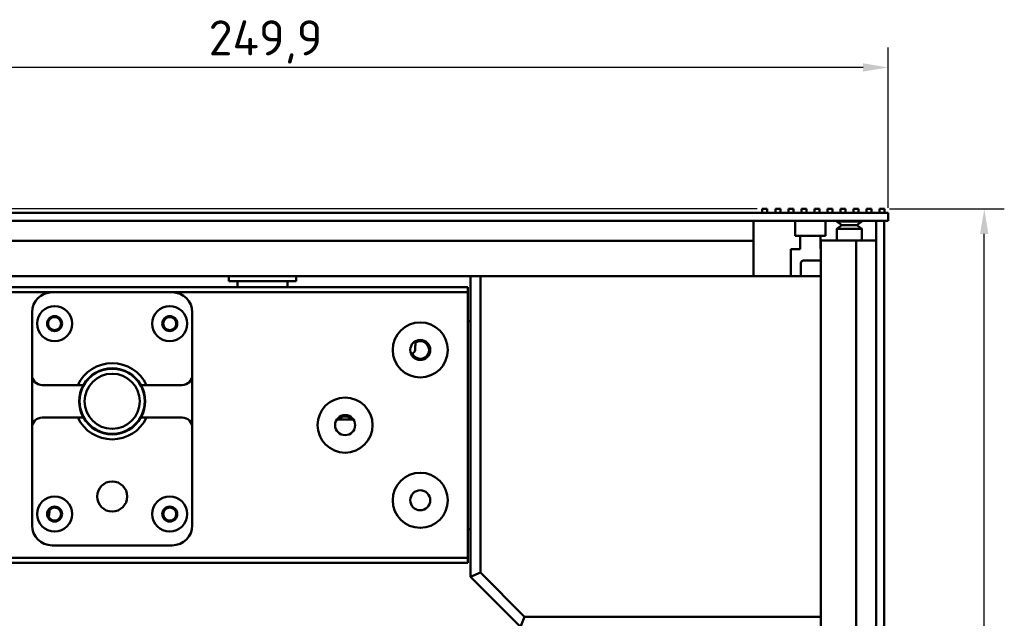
# Model space of a CAD drawing. Header units: millimetres. Extents: x 0 to 4584, y -120 to 1188.
# Tile 17 of 105: x 327 to 523, y 375 to 495. Entities that reach past the tile are written whole.
import ezdxf

# ---------------------------------------------------------------- set-up
doc = ezdxf.new("R2010")
doc.units = ezdxf.units.MM
doc.header["$LTSCALE"] = 2
doc.layers.add('Bemaßung (ISO)', color=7, linetype='Continuous', lineweight=25)
doc.layers.add('Sichtbar (ISO)', color=7, linetype='Continuous', lineweight=50)
doc.styles.add('Notiztext (DIN)', font='isocpeur.ttf')
doc.dimstyles.new('Standard (DIN)', dxfattribs={"dimscale": 2, "dimtxt": 3.5, "dimasz": 2.5, "dimexe": 2, "dimexo": 0.5, "dimgap": 0.5, "dimtad": 1, "dimrnd": 1e-08, "dimtxsty": 'Notiztext (DIN)', "dimcen": 0.09, "dimdle": 10, "dimclrd": 256, "dimclre": 256, "dimclrt": 256, "dimadec": 0, "dimazin": 0, "dimtfac": 1, "dimtmove": 0, "dimatfit": 3, "dimfxl": 1, "dimtolj": 1, "dimtzin": 0, "dimlwd": -1, "dimlwe": -1, "dimarcsym": 0})

# ---------------------------------------------------------------- blocks, each defined once
blk = doc.blocks.new('*D18')
at = {"layer": 'Bemaßung (ISO)', "transparency": 16777216}
for p, q in [((250.38, 444.49), (250.38, 489.11)), ((500.28, 457.09), (500.28, 489.11)), ((495.28, 485.11), (255.38, 485.11))]:
    blk.add_line(p, q, dxfattribs=at)
for points in [[(255.38, 485.94), (255.38, 484.28), (250.38, 485.11)], [(495.28, 485.94), (495.28, 484.28), (500.28, 485.11)]]:
    blk.add_solid(points, dxfattribs=at)
at = {"layer": 'Defpoints', "color": 0, "transparency": 16777216}
for p in [(250.38, 485.11), (500.28, 456.09), (250.38, 443.49)]:
    blk.add_point(p, dxfattribs=at)
at = {"layer": 'Bemaßung (ISO)', "transparency": 16777216, "insert": (364.63, 494.51), "char_height": 7, "attachment_point": 1, "style": 'Notiztext (DIN)'}
blk.add_mtext('\\A1;249,9', dxfattribs=at)
blk = doc.blocks.new('*D19')
at = {"layer": 'Bemaßung (ISO)', "transparency": 16777216}
for p, q in [((500.57, 456.89), (523.48, 456.89)), ((519.48, 209.59), (519.48, 451.89)), ((487.88, 204.59), (523.48, 204.59))]:
    blk.add_line(p, q, dxfattribs=at)
for points in [[(518.64, 451.89), (520.31, 451.89), (519.48, 456.89)], [(518.64, 209.59), (520.31, 209.59), (519.48, 204.59)]]:
    blk.add_solid(points, dxfattribs=at)
at = {"layer": 'Defpoints', "color": 0, "transparency": 16777216}
for p in [(499.57, 456.89), (519.48, 456.89), (486.88, 204.59)]:
    blk.add_point(p, dxfattribs=at)
at = {"layer": 'Bemaßung (ISO)', "transparency": 16777216, "insert": (510.08, 320.44), "char_height": 7, "attachment_point": 1, "rotation": 90, "style": 'Notiztext (DIN)'}
blk.add_mtext('\\A1;252,3', dxfattribs=at)
blk = doc.blocks.new('*D21')
at = {"layer": 'Bemaßung (ISO)', "transparency": 16777216}
for p, q in [((474.17, 456.89), (198.38, 456.89)), ((202.38, 451.89), (202.38, 379.89)), ((296.28, 374.89), (198.38, 374.89))]:
    blk.add_line(p, q, dxfattribs=at)
for points in [[(201.54, 451.89), (203.21, 451.89), (202.38, 456.89)], [(201.54, 379.89), (203.21, 379.89), (202.38, 374.89)]]:
    blk.add_solid(points, dxfattribs=at)
at = {"layer": 'Defpoints', "color": 0, "transparency": 16777216}
for p in [(475.17, 456.89), (202.38, 374.89), (297.28, 374.89)]:
    blk.add_point(p, dxfattribs=at)
at = {"layer": 'Bemaßung (ISO)', "transparency": 16777216, "insert": (194.38, 411.65), "char_height": 7, "attachment_point": 1, "rotation": 90, "style": 'Notiztext (DIN)'}
blk.add_mtext('\\A1;82', dxfattribs=at)
blk = doc.blocks.new('*D22')
at = {"layer": 'Bemaßung (ISO)', "transparency": 16777216}
for p, q in [((474.17, 456.89), (212.38, 456.89)), ((216.38, 451.89), (216.38, 388.99)), ((250.38, 383.99), (212.38, 383.99))]:
    blk.add_line(p, q, dxfattribs=at)
for points in [[(215.54, 451.89), (217.21, 451.89), (216.38, 456.89)], [(215.54, 388.99), (217.21, 388.99), (216.38, 383.99)]]:
    blk.add_solid(points, dxfattribs=at)
at = {"layer": 'Defpoints', "color": 0, "transparency": 16777216}
for p in [(475.17, 456.89), (216.38, 383.99), (251.38, 383.99)]:
    blk.add_point(p, dxfattribs=at)
at = {"layer": 'Bemaßung (ISO)', "transparency": 16777216, "insert": (206.98, 412.53), "char_height": 7, "attachment_point": 1, "rotation": 90, "style": 'Notiztext (DIN)'}
blk.add_mtext('\\A1;72,9', dxfattribs=at)
blk = doc.blocks.new('*D26')
at = {"layer": 'Bemaßung (ISO)', "transparency": 16777216}
for p, q in [((474.17, 456.89), (184.38, 456.89)), ((188.38, 322.24), (188.38, 451.89)), ((336.28, 317.24), (184.38, 317.24))]:
    blk.add_line(p, q, dxfattribs=at)
for points in [[(187.54, 451.89), (189.21, 451.89), (188.38, 456.89)], [(187.54, 322.24), (189.21, 322.24), (188.38, 317.24)]]:
    blk.add_solid(points, dxfattribs=at)
at = {"layer": 'Defpoints', "color": 0, "transparency": 16777216}
for p in [(188.38, 456.89), (475.17, 456.89), (337.28, 317.24)]:
    blk.add_point(p, dxfattribs=at)
at = {"layer": 'Bemaßung (ISO)', "transparency": 16777216, "insert": (178.98, 374.95), "char_height": 7, "attachment_point": 1, "rotation": 90, "style": 'Notiztext (DIN)'}
blk.add_mtext('\\A1;139,65', dxfattribs=at)
blk = doc.blocks.new('*D29')
at = {"layer": 'Bemaßung (ISO)', "transparency": 16777216}
for p, q in [((474.17, 456.89), (226.38, 456.89)), ((230.38, 440.49), (230.38, 451.89)), ((266.13, 435.49), (226.38, 435.49))]:
    blk.add_line(p, q, dxfattribs=at)
for points in [[(229.54, 451.89), (231.21, 451.89), (230.38, 456.89)], [(229.54, 440.49), (231.21, 440.49), (230.38, 435.49)]]:
    blk.add_solid(points, dxfattribs=at)
at = {"layer": 'Defpoints', "color": 0, "transparency": 16777216}
for p in [(230.38, 456.89), (475.17, 456.89), (267.13, 435.49)]:
    blk.add_point(p, dxfattribs=at)
at = {"layer": 'Bemaßung (ISO)', "transparency": 16777216, "insert": (220.98, 438.69), "char_height": 7, "attachment_point": 1, "rotation": 90, "style": 'Notiztext (DIN)'}
blk.add_mtext('\\A1;21,4', dxfattribs=at)

msp = doc.modelspace()

# ---------------------------------------------------------------- linework, layer by layer
at = {"layer": 'Sichtbar (ISO)'}
for p, q in [((250.478, 456.0917), (500.278, 456.0917)), ((475.168, 456.8917), (476.168, 456.8917)), ((475.168, 456.0917), (475.168, 456.8917)), ((476.168, 456.0917), (476.168, 456.8917)), ((477.768, 456.8917), (478.768, 456.8917)), ((477.768, 456.0917), (477.768, 456.8917)), ((478.768, 456.0917), (478.768, 456.8917)), ((480.368, 456.8917), (481.368, 456.8917)), ((480.368, 456.0917), (480.368, 456.8917)), ((481.368, 456.0917), (481.368, 456.8917)), ((482.968, 456.8917), (483.968, 456.8917)), ((482.968, 456.0917), (482.968, 456.8917)), ((483.968, 456.0917), (483.968, 456.8917)), ((485.568, 456.8917), (486.568, 456.8917)), ((485.568, 456.0917), (485.568, 456.8917)), ((486.568, 456.0917), (486.568, 456.8917)), ((488.168, 456.8917), (489.168, 456.8917)), ((488.168, 456.0917), (488.168, 456.8917)), ((489.168, 456.0917), (489.168, 456.8917)), ((490.768, 456.8917), (491.768, 456.8917)), ((490.768, 456.0917), (490.768, 456.8917)), ((491.768, 456.0917), (491.768, 456.8917)), ((493.368, 456.8917), (494.368, 456.8917)), ((493.368, 456.0917), (493.368, 456.8917)), ((494.368, 456.0917), (494.368, 456.8917)), ((495.968, 456.8917), (496.968, 456.8917)), ((495.968, 456.0917), (495.968, 456.8917)), ((496.968, 456.0917), (496.968, 456.8917)), ((498.568, 456.8917), (499.568, 456.8917)), ((498.568, 456.0917), (498.568, 456.8917)), ((499.568, 456.0917), (499.568, 456.8917)), ((500.278, 454.4917), (500.278, 456.0917)), ((250.478, 454.4917), (473.378, 454.4917)), ((250.478, 454.4917), (500.278, 454.4917)), ((473.378, 450.4917), (473.378, 454.4917)), ((481.7562, 454.4917), (481.7562, 451.4917)), ((487.7562, 454.4917), (487.7562, 451.4917)), ((490.058, 454.4917), (490.058, 454.3917)), ((495.058, 454.3917), (490.058, 454.3917)), ((491.058, 453.6417), (490.058, 454.3917)), ((494.058, 453.6417), (495.058, 454.3917)), ((495.058, 454.4917), (495.058, 454.3917)), ((497.878, 454.4917), (497.878, 204.6917)), ((497.878, 454.4917), (499.478, 454.4917)), ((499.478, 454.4917), (499.478, 204.6917)), ((491.058, 453.6417), (490.058, 452.8917)), ((490.058, 452.8917), (495.058, 452.8917)), ((490.058, 452.8917), (490.058, 450.5916)), ((491.058, 453.6417), (494.058, 453.6417)), ((494.058, 453.6417), (495.058, 452.8917)), ((495.058, 452.8917), (495.058, 450.5916)), ((250.6177, 450.4917), (473.378, 450.4917)), ((473.378, 443.4917), (473.378, 450.4917)), ((487.7562, 451.4917), (481.7562, 451.4917)), ((482.7562, 448.8708), (482.7562, 451.4917)), ((486.7562, 448.9755), (486.7562, 451.4917)), ((493.878, 450.5916), (486.878, 450.5916)), ((486.878, 450.5916), (486.878, 234.2791)), ((497.878, 450.5916), (493.878, 450.5916)), ((493.878, 450.5916), (493.878, 204.8313)), ((480.878, 448.8216), (482.7562, 448.8708)), ((480.878, 443.4917), (480.878, 448.8216)), ((486.7562, 448.9755), (486.878, 448.9787)), ((486.878, 446.5916), (483.378, 446.5916)), ((482.878, 446.0917), (482.878, 446.088)), ((482.878, 446.088), (482.878, 446.0773)), ((482.878, 446.0773), (482.878, 446.0596)), ((482.878, 445.7966), (482.878, 445.2911)), ((482.878, 444.6936), (482.878, 443.4917)), ((280.0623, 443.4917), (473.378, 443.4917)), ((368.678, 442.4917), (368.678, 443.4917)), ((382.078, 442.4917), (368.678, 442.4917)), ((370.378, 442.4917), (370.378, 441.2417)), ((380.378, 441.2417), (380.378, 442.4917)), ((382.078, 443.4917), (382.078, 442.4917)), ((416.878, 383.4917), (416.878, 443.4917)), ((418.878, 384.3201), (418.878, 443.4917)), ((486.878, 443.4917), (473.378, 443.4917)), ((280.878, 441.2417), (416.378, 441.2417)), ((416.378, 440.2417), (416.378, 441.2417)), ((280.878, 440.2417), (333.378, 440.2417)), ((357.378, 440.2417), (333.378, 440.2417)), ((357.378, 440.2417), (416.378, 440.2417)), ((416.378, 440.2417), (416.378, 387.2417)), ((329.378, 436.2417), (329.378, 423.7417)), ((361.378, 423.7417), (361.378, 436.2417)), ((416.378, 434.4917), (416.878, 434.4917)), ((329.378, 413.2417), (329.378, 423.7417)), ((361.378, 423.7417), (361.378, 413.2417)), ((331.378, 421.7417), (338.508, 421.7417)), ((352.2481, 421.7417), (359.378, 421.7417)), ((331.378, 415.2417), (338.508, 415.2417)), ((352.2481, 415.2417), (359.378, 415.2417)), ((390.2417, 414.8917), (393.5143, 414.8917)), ((329.378, 413.2417), (329.378, 393.7417)), ((361.378, 393.7417), (361.378, 413.2417)), ((332.878, 396.7417), (332.878, 396.8224)), ((416.378, 392.9917), (416.878, 392.9917)), ((333.378, 389.7417), (357.378, 389.7417)), ((280.878, 387.2417), (416.378, 387.2417)), ((416.378, 386.2417), (416.378, 387.2417)), ((280.878, 386.2417), (416.378, 386.2417)), ((418.878, 384.3201), (416.878, 383.4917)), ((426.878, 373.4917), (416.878, 383.4917)), ((427.7065, 375.4917), (418.878, 384.3201)), ((426.878, 373.4917), (427.7065, 375.4917)), ((427.7065, 375.4917), (486.878, 375.4917))]:
    msp.add_line(p, q, dxfattribs=at)
for centre, radius in [((333.878, 433.9917), 3.5), ((356.878, 433.9917), 3.5), ((333.878, 433.9917), 1.5), ((333.878, 433.9917), 1.3), ((356.878, 433.9917), 1.5), ((356.878, 433.9917), 1.3), ((406.878, 428.7417), 5.5), ((406.878, 428.7417), 2), ((345.378, 418.4917), 6.5), ((345.378, 418.4917), 5.5), ((391.878, 413.7417), 5.5), ((391.878, 413.7417), 2), ((406.878, 398.7417), 5.5), ((345.378, 399.4917), 3), ((333.878, 395.9917), 3.5), ((356.878, 395.9917), 3.5), ((406.878, 398.7417), 2), ((333.878, 395.9917), 1.5), ((333.878, 395.9917), 1.3), ((356.878, 395.9917), 1.5), ((356.878, 395.9917), 1.3)]:
    msp.add_circle(centre, radius, dxfattribs=at)
for centre, radius, start, end in [((483.378, 446.0916), 0.5, 90, 179.989115), ((333.378, 436.2417), 4, 90, 180), ((357.378, 436.2417), 4, 0, 90), ((406.878, 428.7417), 1.75, 205.648655, 122.950765), ((345.378, 418.4917), 7.6, 25.317348, 154.682655), ((345.378, 418.4917), 6.6, 29.500048, 150.499955), ((331.378, 423.7417), 2, 180, 270), ((359.378, 423.7417), 2, 270, 0), ((345.378, 418.4917), 6.6, 150.499955, 209.50005), ((345.378, 418.4917), 6.6, 330.499955, 29.500048), ((331.378, 413.2417), 2, 90, 180), ((345.378, 418.4917), 7.6, 205.317348, 334.682655), ((345.378, 418.4917), 6.6, 209.50005, 330.499955), ((359.378, 413.2417), 2, 0, 90), ((391.878, 413.7417), 1.75, 41.082333, 138.917667), ((328.878, 396.7417), 4, 341.796698, 0), ((333.378, 393.7417), 4, 180, 270), ((357.378, 393.7417), 4, 270, 0)]:
    msp.add_arc(centre, radius, start, end, dxfattribs=at)
for points in [[(482.878, 446.0596), (482.878, 446.0135), (482.878, 445.9249), (482.878, 445.7966)], [(482.878, 445.2911), (482.878, 445.1107), (482.878, 444.9078), (482.878, 444.6936)]]:
    msp.add_open_spline(points, degree=3, dxfattribs=at)
for points, knots in [([(405.9421, 430.5095), (405.9345, 430.3688), (405.9271, 430.2289), (405.8995, 429.6903), (405.8803, 429.2706), (405.8648, 428.8497)], [0.557450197, 0.557450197, 0.557450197, 0.557450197, 0.604946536, 0.604946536, 0.746546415, 0.746546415, 0.746546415, 0.746546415]), ([(405.8601, 428.8041), (405.8524, 428.7215), (405.8402, 428.6355), (405.7185, 428.359), (405.5937, 428.231), (405.4905, 428.1424)], [0.025885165, 0.025885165, 0.025885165, 0.025885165, 0.133047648, 0.133047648, 0.269096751, 0.269096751, 0.269096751, 0.269096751]), ([(405.8604, 428.8059), (405.8529, 428.7216), (405.8411, 428.637), (405.7207, 428.3637), (405.5947, 428.2323), (405.4922, 428.1439)], [0.024427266, 0.024427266, 0.024427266, 0.024427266, 0.132337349, 0.132337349, 0.267695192, 0.267695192, 0.267695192, 0.267695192]), ([(405.8403, 429.1963), (405.8403, 429.1961), (405.8402, 429.196), (405.8402, 429.1959), (405.8402, 429.1958), (405.8402, 429.1957), (405.8402, 429.1956), (405.8402, 429.1955), (405.8402, 429.1952), (405.8401, 429.195)], [0, 0, 0, 0, 0.0412254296, 0.0412254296, 0.0412254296, 0.0624992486, 0.0624992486, 0.0624992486, 0.096790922, 0.096790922, 0.096790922, 0.096790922]), ([(405.081, 427.8638), (405.0968, 427.8728), (405.1237, 427.8884), (405.1647, 427.9129), (405.2143, 427.9432), (405.2685, 427.9779), (405.3243, 428.0156), (405.3654, 428.0445), (405.4042, 428.073), (405.4405, 428.1009), (405.4688, 428.1239), (405.4849, 428.1375), (405.4905, 428.1424)], [0.56958329, 0.56958329, 0.56958329, 0.56958329, 0.59374993, 0.609374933, 0.624999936, 0.656249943, 0.671874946, 0.687499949, 0.703124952, 0.718749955, 0.734374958, 0.743084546, 0.743084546, 0.743084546, 0.743084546]), ([(405.4667, 428.1224), (405.4052, 428.0717), (405.3337, 428.0123), (405.2086, 427.907), (405.1561, 427.8627), (405.104, 427.8183)], [0, 0, 0, 0, 0.0419572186, 0.0419572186, 0.0700374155, 0.0700374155, 0.0700374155, 0.0700374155])]:
    msp.add_open_spline(points, degree=3, knots=knots, dxfattribs=at)
for points, weights in [([(339.6337, 421.7417), (339.1105, 421.7417), (338.508, 421.7417)], [1.01437217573, 1.01637057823, 1.01197299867]), ([(352.2481, 421.7417), (351.6456, 421.7417), (351.1224, 421.7417)], [1.0119729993, 1.01637057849, 1.01437217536]), ([(338.508, 415.2417), (339.1105, 415.2417), (339.6337, 415.2417)], [1.01197300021, 1.01637058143, 1.01437217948]), ([(351.1224, 415.2417), (351.6456, 415.2417), (352.2481, 415.2417)], [1.01437218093, 1.01637058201, 1.01197300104])]:
    msp.add_rational_spline(points, weights, degree=2, dxfattribs=at)

# ---------------------------------------------------------------- dimensions: what is measured, and where the dimension line sits
at = {"layer": 'Bemaßung (ISO)'}
for base, p1, p2, angle, picture, middle in [((250.378, 485.1116), (500.278, 456.0917), (250.378, 443.4917), 180, '*D18', (375.308, 485.1116)), ((188.378, 456.8917), (337.2766, 317.2402), (475.168, 456.8917), 90, '*D26', (188.378, 387.0259)), ((202.378, 374.8917), (475.168, 456.8917), (297.278, 374.8917), 90, '*D21', (202.378, 415.8517)), ((216.378, 383.9917), (475.168, 456.8917), (251.378, 383.9917), 90, '*D22', (216.378, 420.4017)), ((230.378, 456.8917), (267.128, 435.4917), (475.168, 456.8917), 90, '*D29', (230.378, 446.2117)), ((519.478, 456.8917), (486.878, 204.5917), (499.568, 456.8917), 90, '*D19', (519.478, 330.7617))]:
    dim = msp.add_linear_dim(base=base, p1=p1, p2=p2, angle=angle, dimstyle='Standard (DIN)', override={"dimgap": 0.5, "dimdec": 2, "dimtol": 0, "dimlim": 0, "dimtp": 0, "dimtm": 0, "dimtdec": 2, "dimtofl": 0, "dimatfit": 1}, dxfattribs=at)
    dim.commit()
    dim.dimension.update_dxf_attribs({"geometry": picture, "text_midpoint": middle, "dimtype": 160})

doc.saveas('drawing.dxf')
